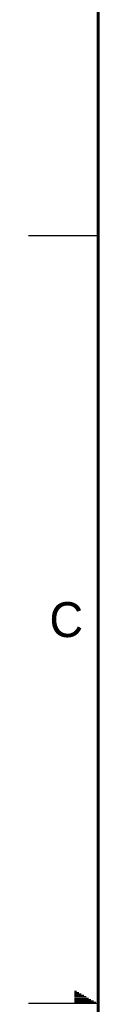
# Model space of a CAD drawing. Header units: inches. Extents: x 0 to 34, y 0 to 22.
# Tile 15 of 118: x 0 to 0.5, y 11 to 18. Entities that reach past the tile are written whole.
import ezdxf

# ---------------------------------------------------------------- set-up
doc = ezdxf.new("R2010")
doc.units = ezdxf.units.IN
doc.header["$LTSCALE"] = 1.87
doc.header["$MEASUREMENT"] = 0
doc.layers.get('0').update_dxf_attribs({"linetype": 'CONTINUOUS'})
doc.styles.add('TEXTSTYLE_2', font='txt')

msp = doc.modelspace()

# ---------------------------------------------------------------- linework, layer by layer
at = {"color": 2, "linetype": 'CONTINUOUS'}
for p, q in [((0, 16.5), (0.5, 16.5)), ((0.3303, 11.09), (0.3441, 11.09)), ((0.3303, 11.08), (0.3614, 11.08)), ((0.3303, 11.07), (0.3788, 11.07)), ((0.5, 11), (0, 11)), ((0.3303, 11.06), (0.3961, 11.06)), ((0.3303, 11.05), (0.4134, 11.05)), ((0.3303, 11.04), (0.4307, 11.04)), ((0.3303, 11.03), (0.448, 11.03)), ((0.3303, 11.02), (0.4654, 11.02)), ((0.3303, 11.01), (0.4827, 11.01))]:
    msp.add_line(p, q, dxfattribs=at)
at = {"color": 7, "linetype": 'CONTINUOUS', "const_width": 0.02}
msp.add_lwpolyline([(0.5, 21.5), (0.5, 0.5)], dxfattribs=at)

# ---------------------------------------------------------------- texts
at = {"color": 2, "linetype": 'CONTINUOUS', "insert": (0.1508, 13.8746), "char_height": 0.25, "width": 0.25, "attachment_point": 1, "line_spacing_factor": 0.9, "style": 'TEXTSTYLE_2'}
msp.add_mtext('C', dxfattribs=at)

doc.saveas('drawing.dxf')
